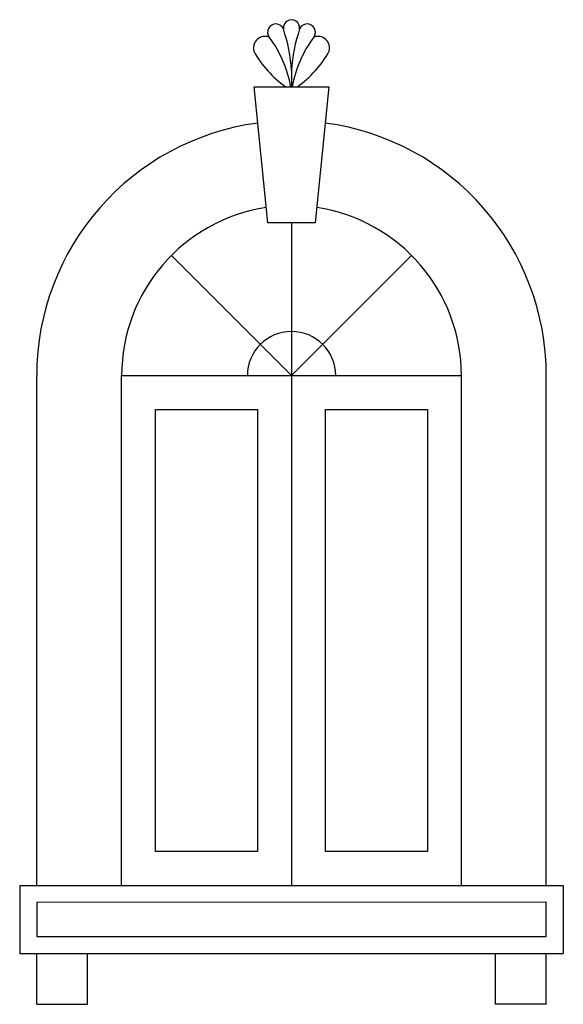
# Model space of a CAD drawing. Header units: millimetres. Extents: x 221.15 to 222.75, y 107.39 to 110.28.
import ezdxf

# ---------------------------------------------------------------- set-up
doc = ezdxf.new("R2010")
doc.units = ezdxf.units.MM

msp = doc.modelspace()

# ---------------------------------------------------------------- linework, layer by layer
at = {"ltscale": 0.01}
for p, q in [((221.948, 110.1327), (221.948, 110.0852)), ((221.148, 107.7352), (221.148, 107.5352)), ((222.748, 107.7352), (222.748, 107.5352)), ((221.148, 107.5352), (222.748, 107.5352))]:
    msp.add_line(p, q, dxfattribs=at)
for p, q in [((221.948, 109.6852), (221.948, 107.7352)), ((221.5944, 109.5888), (221.948, 109.2352)), ((222.3015, 109.5888), (221.948, 109.2352)), ((221.198, 107.7352), (221.198, 109.2352)), ((221.448, 109.2352), (222.448, 109.2352)), ((221.448, 107.7352), (221.448, 109.2352)), ((222.448, 107.7352), (222.448, 109.2352)), ((222.698, 107.7352), (222.698, 109.2352)), ((221.198, 107.3852), (221.198, 107.5352)), ((221.348, 107.3852), (221.348, 107.5352)), ((222.548, 107.3852), (222.548, 107.5352)), ((222.698, 107.3852), (222.698, 107.5352)), ((221.198, 107.3852), (221.348, 107.3852)), ((222.698, 107.3852), (222.548, 107.3852))]:
    msp.add_line(p, q)
for points in [[(221.878, 109.6852), (221.838, 110.0852), (222.058, 110.0852), (222.018, 109.6852)], [(221.548, 109.1352), (221.848, 109.1352), (221.848, 107.8352), (221.548, 107.8352)], [(222.048, 109.1352), (222.348, 109.1352), (222.348, 107.8352), (222.048, 107.8352)], [(222.698, 107.6859), (221.198, 107.6853), (221.198, 107.5852), (222.698, 107.5852)]]:
    msp.add_lwpolyline(points, close=True)
msp.add_lwpolyline([(221.148, 107.7352), (222.748, 107.7352)], dxfattribs=at)
for centre, radius, start, end in [((221.948, 110.2585), 0.0241, 352.5, 187.5), ((221.9017, 110.2461), 0.0241, 22.5, 217.5), ((221.4702, 110.1032), 0.4787, 3.5411, 18.5411), ((222.4258, 110.1032), 0.4787, 161.4589, 176.4589), ((221.9942, 110.2461), 0.0241, 322.5, 157.5), ((221.8706, 110.1987), 0.0349, 69.914, 194.3976), ((221.5958, 110.0202), 0.3562, 10.5246, 36.3774), ((222.3002, 110.0202), 0.3562, 143.6226, 169.4754), ((222.0254, 110.1987), 0.0349, 345.6024, 110.086), ((222.1195, 110.3487), 0.3242, 209.3079, 234.3537), ((221.7765, 110.3487), 0.3242, 305.6463, 330.6921)]:
    msp.add_arc(centre, radius, start, end, dxfattribs=at)
for radius, start, end in [(0.75, 97.6113, 180), (0.75, 360, 82.3887), (0.5, 98.5623, 180), (0.5, 360, 81.4377), (0.13, 0, 180)]:
    msp.add_arc((221.948, 109.2352), radius, start, end)

doc.saveas('drawing.dxf')
